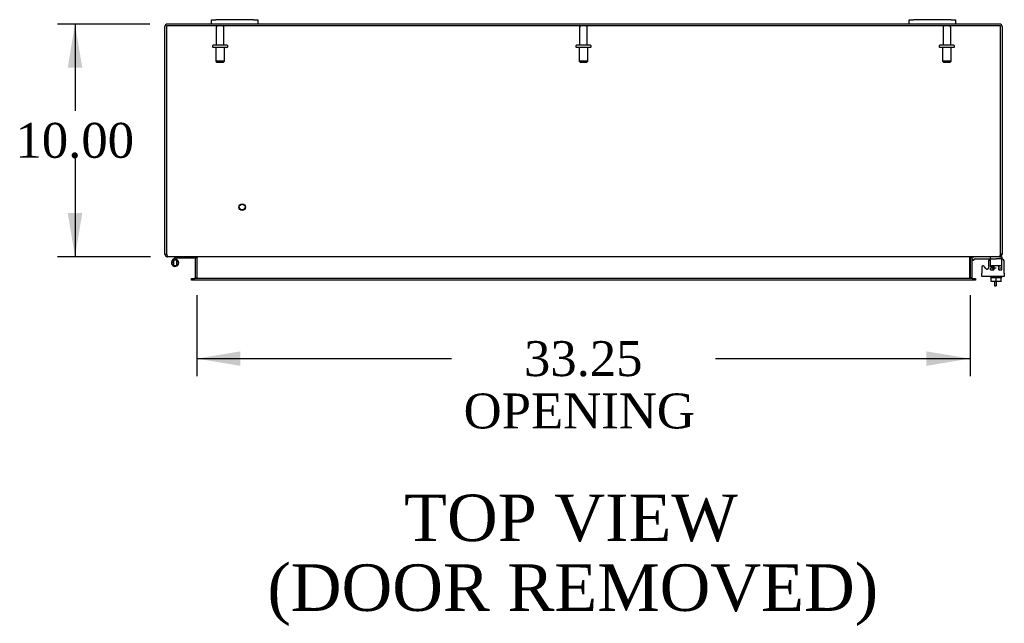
# Model space of a CAD drawing. Header units: inches. Extents: x 29 to 295, y 10 to 196.
# Tile 4 of 9: x 90 to 132, y 146 to 172. Entities that reach past the tile are written whole.
import ezdxf
from ezdxf.enums import TextEntityAlignment as Align

# ---------------------------------------------------------------- set-up
doc = ezdxf.new("R2010")
doc.units = ezdxf.units.IN
doc.header["$MEASUREMENT"] = 0
for name, color, linetype in [('COM40153-1', 7, 'CONTINUOUS'), ('COM42667', 7, 'CONTINUOUS'), ('COM42780', 7, 'CONTINUOUS'), ('COM48457', 7, 'CONTINUOUS'), ('COM53235', 7, 'CONTINUOUS'), ('DEFAULT', 7, 'CONTINUOUS'), ('FET07710', 7, 'CONTINUOUS'), ('HNG10620-56B', 7, 'CONTINUOUS'), ('HNG10620-56P', 7, 'CONTINUOUS'), ('SCC19011', 7, 'CONTINUOUS'), ('STD21878', 7, 'CONTINUOUS'), ('STD26094', 7, 'CONTINUOUS'), ('WAF25035', 7, 'CONTINUOUS')]:
    doc.layers.add(name, color=color, linetype=linetype)
doc.styles.add('SEACAD_TIMES_NEW_ROMAN', font='times.ttf')

# ---------------------------------------------------------------- blocks, each defined once
blk = doc.blocks.new('GDIMGGROUP18')
at = {"layer": 'DEFAULT', "linetype": 'Continuous'}
for points in [[(91.776, 169.71), (92.401, 169.71), (92.088, 171.585)], [(91.776, 163.46), (92.088, 161.585), (92.401, 163.46)]]:
    blk.add_hatch(color=136, dxfattribs=at).paths.add_polyline_path(points)
at = {"layer": 'DEFAULT', "color": 136, "linetype": 'Continuous'}
for p, q in [((95.312, 171.585), (91.338, 171.585)), ((92.088, 171.585), (92.088, 167.86)), ((92.088, 165.835), (92.088, 161.585)), ((95.331, 161.585), (91.338, 161.585))]:
    blk.add_line(p, q, dxfattribs=at)
at = {"layer": 'DEFAULT', "color": 136, "linetype": 'Continuous', "style": 'SEACAD_TIMES_NEW_ROMAN'}
blk.add_text('10.00', height=1.5, dxfattribs=at).set_placement((89.529, 167.335), align=Align.TOP_LEFT)
blk = doc.blocks.new('GDIMGGROUP19')
at = {"layer": 'DEFAULT', "linetype": 'Continuous'}
for points in [[(99.204, 156.891), (99.204, 157.516), (97.329, 157.204)], [(128.704, 156.891), (130.579, 157.204), (128.704, 157.516)]]:
    blk.add_hatch(color=136, dxfattribs=at).paths.add_polyline_path(points)
at = {"layer": 'DEFAULT', "color": 136, "linetype": 'Continuous'}
for p, q in [((97.329, 159.93), (97.329, 156.454)), ((130.579, 159.93), (130.579, 156.454)), ((97.329, 157.204), (108.275, 157.204)), ((119.634, 157.204), (130.579, 157.204))]:
    blk.add_line(p, q, dxfattribs=at)
at = {"layer": 'DEFAULT', "color": 136, "linetype": 'Continuous', "style": 'SEACAD_TIMES_NEW_ROMAN'}
for s, p in [('33.25', (111.395, 157.954)), ('OPENING ', (108.8, 155.704))]:
    blk.add_text(s, height=1.5, dxfattribs=at).set_placement(p, align=Align.TOP_LEFT)

msp = doc.modelspace()

# ---------------------------------------------------------------- linework, layer by layer
at = {"layer": 'COM40153-1', "color": 7}
for p, q in [((131.632, 160.513), (131.632, 160.335)), ((131.704, 160.513), (131.704, 160.335)), ((131.632, 160.335), (131.704, 160.335))]:
    msp.add_line(p, q, dxfattribs=at)
at = {"layer": 'COM42667', "color": 7}
for p, q in [((131.364, 161.365), (131.364, 161.105)), ((132.05, 160.882), (132.05, 161.365)), ((131.08, 161.138), (131.08, 160.882)), ((131.254, 161.073), (131.191, 161.17)), ((131.08, 160.739), (131.08, 160.882)), ((132.05, 160.739), (131.08, 160.739)), ((132.05, 160.882), (132.05, 160.739))]:
    msp.add_line(p, q, dxfattribs=at)
for centre, radius, start, end in [((131.489, 161.365), 0.125, 90, 180), ((131.925, 161.365), 0.125, 0, 90), ((131.14, 161.138), 0.06, 32.8455, 180), ((131.304, 161.105), 0.06, 212.8455, 0)]:
    msp.add_arc(centre, radius, start, end, dxfattribs=at)
at = {"layer": 'COM42780', "color": 7}
for p, q in [((130.651, 161.492), (130.702, 161.543)), ((130.651, 161.492), (130.719, 161.425)), ((130.719, 161.425), (130.769, 161.476)), ((130.803, 161.49), (131.701, 161.49)), ((130.836, 161.491), (130.836, 161.49)), ((130.836, 161.491), (130.896, 161.491)), ((130.896, 161.491), (130.896, 161.49)), ((130.896, 161.491), (130.925, 161.491)), ((130.925, 161.491), (130.925, 161.49)), ((130.925, 161.491), (131.086, 161.491)), ((131.037, 161.491), (131.037, 161.49)), ((131.086, 161.491), (131.086, 161.49)), ((131.451, 161.444), (131.451, 161.569)), ((131.951, 161.49), (131.701, 161.49)), ((131.846, 161.585), (131.951, 161.585)), ((131.951, 161.585), (131.951, 161.49)), ((131.951, 161.487), (131.951, 161.49)), ((131.951, 161.443), (131.951, 161.49)), ((131.951, 161.153), (131.951, 161.443)), ((131.451, 161.108), (131.701, 161.108)), ((131.451, 161.013), (131.451, 161.099)), ((131.451, 161.013), (131.595, 161.013)), ((131.506, 161.203), (131.896, 161.203)), ((131.506, 161.203), (131.506, 161.124)), ((131.576, 161.013), (131.576, 161.203)), ((131.595, 161.203), (131.595, 161.013)), ((131.808, 161.013), (131.808, 161.203)), ((131.808, 161.013), (131.906, 161.013)), ((131.826, 161.013), (131.826, 161.203)), ((131.866, 161.108), (131.896, 161.108)), ((131.896, 161.108), (131.896, 161.113)), ((131.911, 161.013), (131.951, 161.013)), ((131.951, 161.013), (131.951, 161.153))]:
    msp.add_line(p, q, dxfattribs=at)
for radius in [0.143, 0.048]:
    msp.add_arc((130.803, 161.442), radius, 90, 135, dxfattribs=at)
msp.add_ellipse((131.201, 160.484), major_axis=(0, 14.322), ratio=0.017455, start_param=-1.524085, end_param=-1.503851, dxfattribs=at)
msp.add_open_spline([(131.448, 161.482), (131.448, 161.483), (131.447, 161.485), (131.446, 161.488), (131.444, 161.49), (131.443, 161.49)], degree=3, knots=[0.6179659, 0.6179659, 0.6179659, 0.6179659, 0.75, 0.75, 1, 1, 1, 1], dxfattribs=at)
at = {"layer": 'COM48457', "color": 7}
for p, q in [((97.954, 171.585), (96.062, 171.585)), ((127.954, 171.585), (99.954, 171.585)), ((131.846, 171.585), (129.954, 171.585)), ((95.954, 161.693), (95.954, 171.477)), ((131.954, 171.477), (131.954, 161.693)), ((95.954, 161.693), (96.026, 161.693)), ((96.062, 161.6), (96.062, 161.585)), ((96.062, 161.585), (96.081, 161.585)), ((97.257, 161.549), (97.329, 161.549)), ((97.257, 161.549), (97.257, 160.68)), ((97.329, 161.549), (97.329, 160.68)), ((130.579, 161.549), (130.579, 160.68)), ((130.651, 161.549), (130.579, 161.549)), ((130.651, 161.549), (130.651, 160.68)), ((131.846, 161.585), (131.827, 161.585)), ((131.846, 161.6), (131.846, 161.585)), ((131.954, 161.693), (131.882, 161.693)), ((97.099, 160.572), (97.099, 160.644)), ((97.099, 160.644), (97.185, 160.644)), ((97.185, 160.572), (97.099, 160.572)), ((97.189, 160.644), (97.185, 160.644)), ((97.189, 160.572), (97.185, 160.572)), ((97.257, 160.68), (97.329, 160.68)), ((130.651, 160.68), (130.579, 160.68)), ((130.72, 160.644), (130.724, 160.644)), ((130.72, 160.572), (130.724, 160.572)), ((130.724, 160.644), (130.809, 160.644)), ((130.809, 160.572), (130.724, 160.572)), ((130.809, 160.644), (130.809, 160.572))]:
    msp.add_line(p, q, dxfattribs=at)
for centre, radius, start, end in [((96.062, 171.477), 0.108, 90, 180), ((131.846, 171.477), 0.108, 0, 90), ((96.062, 161.693), 0.108, 180, 270), ((96.062, 161.693), 0.036, 180, 212.8709), ((97.221, 161.549), 0.036, 0, 90), ((97.221, 161.549), 0.108, 0, 10.9014), ((130.687, 161.549), 0.108, 169.3382, 180), ((130.687, 161.549), 0.036, 90, 180), ((131.846, 161.693), 0.108, 270, 0), ((131.846, 161.693), 0.036, 323.7148, 0), ((97.221, 160.68), 0.036, 270, 0), ((97.221, 160.68), 0.108, 349.3884, 360), ((130.687, 160.68), 0.108, 180, 190.9436), ((130.687, 160.68), 0.036, 180, 270)]:
    msp.add_arc(centre, radius, start, end, dxfattribs=at)
at = {"layer": 'COM53235', "color": 7}
for p, q in [((96.026, 171.513), (96.026, 161.693)), ((131.882, 171.513), (96.026, 171.513)), ((131.882, 161.693), (131.882, 171.513)), ((131.827, 161.585), (96.081, 161.585)), ((97.348, 160.68), (97.348, 161.549)), ((130.56, 161.549), (130.56, 160.68)), ((97.189, 160.644), (97.239, 160.644)), ((97.189, 160.644), (97.189, 160.572)), ((97.239, 160.572), (97.189, 160.572)), ((130.67, 160.644), (97.239, 160.644)), ((130.67, 160.572), (97.239, 160.572)), ((130.67, 160.644), (130.72, 160.644)), ((130.72, 160.572), (130.67, 160.572)), ((130.72, 160.572), (130.72, 160.644))]:
    msp.add_line(p, q, dxfattribs=at)
for points, knots in [([(96.026, 161.693), (96.029, 161.686), (96.031, 161.679), (96.036, 161.665), (96.038, 161.658), (96.043, 161.645), (96.045, 161.639), (96.049, 161.627), (96.052, 161.621), (96.056, 161.611), (96.059, 161.607), (96.063, 161.599), (96.065, 161.596), (96.072, 161.588), (96.077, 161.585), (96.081, 161.585)], [0, 0, 0, 0, 0.125, 0.125, 0.25, 0.25, 0.375, 0.375, 0.5, 0.5, 0.625, 0.625, 0.75, 0.75, 1, 1, 1, 1]), ([(97.24, 161.585), (97.25, 161.585), (97.26, 161.584), (97.28, 161.582), (97.29, 161.581), (97.309, 161.577), (97.319, 161.574), (97.333, 161.568), (97.337, 161.565), (97.343, 161.56), (97.345, 161.558), (97.347, 161.555), (97.347, 161.554), (97.348, 161.551), (97.348, 161.55), (97.348, 161.549)], [0, 0, 0, 0, 0.25, 0.25, 0.5, 0.5, 0.75, 0.75, 0.875, 0.875, 0.9375, 0.9375, 0.96875, 0.96875, 1, 1, 1, 1]), ([(130.56, 161.549), (130.561, 161.551), (130.561, 161.554), (130.564, 161.558), (130.566, 161.56), (130.572, 161.565), (130.576, 161.568), (130.59, 161.574), (130.6, 161.577), (130.619, 161.581), (130.629, 161.582), (130.649, 161.584), (130.659, 161.585), (130.668, 161.585)], [0, 0, 0, 0, 0.0625, 0.0625, 0.125, 0.125, 0.25, 0.25, 0.5, 0.5, 0.75, 0.75, 1, 1, 1, 1]), ([(131.882, 161.693), (131.88, 161.686), (131.878, 161.679), (131.873, 161.665), (131.871, 161.658), (131.866, 161.645), (131.864, 161.639), (131.86, 161.627), (131.857, 161.621), (131.853, 161.611), (131.85, 161.607), (131.846, 161.599), (131.844, 161.596), (131.837, 161.588), (131.832, 161.585), (131.827, 161.585)], [0, 0, 0, 0, 0.125, 0.125, 0.25, 0.25, 0.375, 0.375, 0.5, 0.5, 0.625, 0.625, 0.75, 0.75, 1, 1, 1, 1]), ([(97.348, 160.68), (97.348, 160.677), (97.348, 160.674), (97.345, 160.67), (97.343, 160.668), (97.337, 160.663), (97.333, 160.661), (97.319, 160.654), (97.309, 160.652), (97.29, 160.647), (97.28, 160.646), (97.26, 160.644), (97.25, 160.644), (97.24, 160.644)], [0, 0, 0, 0, 0.0625, 0.0625, 0.125, 0.125, 0.25, 0.25, 0.5, 0.5, 0.75, 0.75, 1, 1, 1, 1]), ([(130.668, 160.644), (130.659, 160.644), (130.649, 160.644), (130.629, 160.646), (130.619, 160.647), (130.6, 160.652), (130.59, 160.654), (130.576, 160.661), (130.572, 160.663), (130.566, 160.668), (130.564, 160.67), (130.562, 160.673), (130.562, 160.674), (130.561, 160.677), (130.561, 160.678), (130.56, 160.68)], [0, 0, 0, 0, 0.25, 0.25, 0.5, 0.5, 0.75, 0.75, 0.875, 0.875, 0.9375, 0.9375, 0.96875, 0.96875, 1, 1, 1, 1])]:
    msp.add_open_spline(points, degree=3, knots=knots, dxfattribs=at)
at = {"layer": 'FET07710', "color": 7}
for p, q in [((97.954, 171.772), (98.142, 171.772)), ((97.954, 171.585), (97.954, 171.772)), ((98.142, 171.585), (97.954, 171.585)), ((99.767, 171.772), (98.142, 171.772)), ((99.767, 171.585), (98.142, 171.585)), ((99.767, 171.772), (99.954, 171.772)), ((99.954, 171.585), (99.767, 171.585)), ((99.954, 171.772), (99.954, 171.585)), ((127.954, 171.772), (128.142, 171.772)), ((127.954, 171.585), (127.954, 171.772)), ((128.142, 171.585), (127.954, 171.585)), ((129.767, 171.772), (128.142, 171.772)), ((129.767, 171.585), (128.142, 171.585)), ((129.767, 171.772), (129.954, 171.772)), ((129.954, 171.585), (129.767, 171.585)), ((129.954, 171.772), (129.954, 171.585))]:
    msp.add_line(p, q, dxfattribs=at)
at = {"layer": 'HNG10620-56B', "color": 7}
for p, q in [((96.393, 161.541), (96.285, 161.432)), ((96.436, 161.498), (96.376, 161.438)), ((96.411, 161.559), (96.393, 161.541)), ((96.393, 161.541), (96.436, 161.498)), ((96.439, 161.47), (96.429, 161.438)), ((96.454, 161.516), (96.436, 161.498)), ((97.209, 161.525), (96.474, 161.525)), ((97.209, 161.585), (97.209, 161.525))]:
    msp.add_line(p, q, dxfattribs=at)
for centre, radius, start, end in [((96.393, 161.323), 0.154, 135, 72.8181), ((96.474, 161.496), 0.089, 90, 135), ((96.474, 161.496), 0.029, 90, 135)]:
    msp.add_arc(centre, radius, start, end, dxfattribs=at)
at = {"layer": 'HNG10620-56P', "color": 7}
for p, q in [((96.328, 161.438), (96.328, 161.208)), ((96.458, 161.438), (96.328, 161.438)), ((96.458, 161.438), (96.458, 161.208)), ((96.328, 161.208), (96.458, 161.208))]:
    msp.add_line(p, q, dxfattribs=at)
for centre, start, end in [((96.562, 161.319), 152.9012, 179.0261), ((96.562, 161.328), 180.9722, 207.1004), ((96.225, 161.319), 0.9722, 27.1006), ((96.225, 161.328), 332.9006, 359.0262)]:
    msp.add_arc(centre, 0.262, start, end, dxfattribs=at)
at = {"layer": 'SCC19011', "color": 7}
for p, q in [((131.486, 160.513), (131.486, 160.694)), ((131.701, 160.513), (131.486, 160.513)), ((131.701, 160.513), (131.701, 160.694)), ((131.916, 160.513), (131.701, 160.513)), ((131.916, 160.513), (131.916, 160.694))]:
    msp.add_line(p, q, dxfattribs=at)
at = {"layer": 'STD21878', "color": 7}
for radius in [0.141, 0.125]:
    msp.add_circle((99.276, 163.717), radius, dxfattribs=at)
at = {"layer": 'STD26094', "color": 7}
for p, q in [((98.164, 171.453), (98.164, 170.676)), ((98.494, 170.676), (98.494, 171.453)), ((113.789, 171.453), (113.789, 170.676)), ((114.119, 170.676), (114.119, 171.453)), ((129.414, 171.453), (129.414, 170.676)), ((129.744, 170.676), (129.744, 171.453)), ((98.004, 170.646), (98.004, 170.606)), ((98.624, 170.676), (98.034, 170.676)), ((98.654, 170.606), (98.654, 170.646)), ((113.629, 170.646), (113.629, 170.606)), ((114.249, 170.676), (113.659, 170.676)), ((114.279, 170.606), (114.279, 170.646)), ((129.254, 170.646), (129.254, 170.606)), ((129.874, 170.676), (129.284, 170.676)), ((129.904, 170.606), (129.904, 170.646)), ((98.624, 170.576), (98.034, 170.576)), ((98.142, 170.576), (98.142, 169.988)), ((98.517, 169.988), (98.517, 170.576)), ((114.249, 170.576), (113.659, 170.576)), ((113.767, 170.576), (113.767, 169.988)), ((114.142, 169.988), (114.142, 170.576)), ((129.874, 170.576), (129.284, 170.576)), ((129.392, 170.576), (129.392, 169.988)), ((129.767, 169.988), (129.767, 170.576)), ((98.517, 169.988), (98.142, 169.988)), ((98.142, 169.988), (98.179, 169.951)), ((98.179, 169.951), (98.479, 169.951)), ((98.479, 169.951), (98.517, 169.988)), ((114.142, 169.988), (113.767, 169.988)), ((113.767, 169.988), (113.804, 169.951)), ((113.804, 169.951), (114.104, 169.951)), ((114.104, 169.951), (114.142, 169.988)), ((129.767, 169.988), (129.392, 169.988)), ((129.392, 169.988), (129.429, 169.951)), ((129.429, 169.951), (129.729, 169.951)), ((129.729, 169.951), (129.767, 169.988))]:
    msp.add_line(p, q, dxfattribs=at)
for centre, radius, start, end in [((98.224, 171.453), 0.06, 90, 180), ((98.434, 171.453), 0.06, 0, 90), ((113.849, 171.453), 0.06, 90, 180), ((114.059, 171.453), 0.06, 0, 90), ((129.474, 171.453), 0.06, 90, 180), ((129.684, 171.453), 0.06, 0, 90), ((98.034, 170.646), 0.03, 90, 180), ((98.624, 170.646), 0.03, 0, 90), ((113.659, 170.646), 0.03, 90, 180), ((114.249, 170.646), 0.03, 0, 90), ((129.284, 170.646), 0.03, 90, 180), ((129.874, 170.646), 0.03, 0, 90), ((98.034, 170.606), 0.03, 180, 270), ((98.624, 170.606), 0.03, 270, 0), ((113.659, 170.606), 0.03, 180, 270), ((114.249, 170.606), 0.03, 270, 0), ((129.284, 170.606), 0.03, 180, 270), ((129.874, 170.606), 0.03, 270, 0)]:
    msp.add_arc(centre, radius, start, end, dxfattribs=at)
at = {"layer": 'WAF25035', "color": 7}
for p, q in [((131.451, 160.739), (131.451, 160.694)), ((131.451, 160.694), (131.951, 160.694)), ((131.951, 160.694), (131.951, 160.739))]:
    msp.add_line(p, q, dxfattribs=at)

# ---------------------------------------------------------------- block references
at = {"layer": 'DEFAULT', "color": 7}
for name in ['GDIMGGROUP18', 'GDIMGGROUP19']:
    msp.add_blockref(name, (0, 0), dxfattribs=at)

# ---------------------------------------------------------------- texts
at = {"layer": 'DEFAULT', "color": 7, "style": 'SEACAD_TIMES_NEW_ROMAN'}
for s, p in [('TOP VIEW', (106.239, 151.361)), ('(DOOR REMOVED)', (100.362, 148.361))]:
    msp.add_text(s, height=2, dxfattribs=at).set_placement(p, align=Align.TOP_LEFT)

doc.saveas('drawing.dxf')
